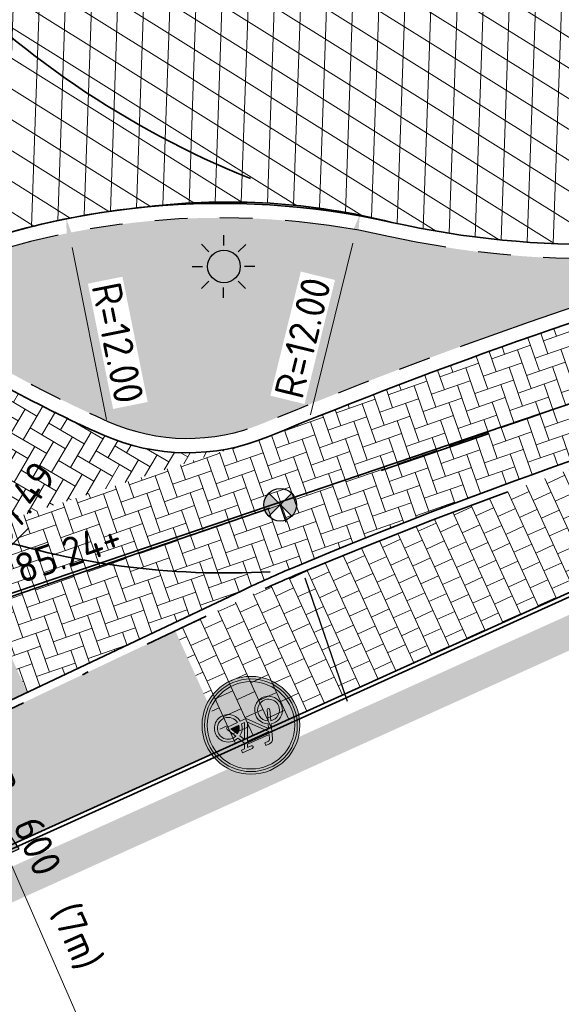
# Model space of a CAD drawing. Header units: metres. Extents: x 195696 to 514079, y 327475 to 328989.
# Tile 94 of 256: x 196051 to 196059, y 327668 to 327683. Entities that reach past the tile are written whole.
import ezdxf
from ezdxf.enums import TextEntityAlignment as Align

# ---------------------------------------------------------------- set-up
doc = ezdxf.new("R2010")
doc.units = ezdxf.units.M
for name, pattern in [('CENTER2', [1.125, 0.75, -0.125, 0.125, -0.125]), ('RI-GWA-SO', [18.450000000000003, 6, -1.8, 1.75, -1.8, 1.75, -1.8, 1.75, -1.8]), ('RI-GWA_AANSLUITLEIDING-SO', [23.000000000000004, 4, -1.8, 2.6, -1.8, 4.6, -1.8, 4.6, -1.8]), ('VH-RIJWIELPADBAND', [20, 8, -2, 2, -2, 0, -2, 2, -2]), ('VH-RWSBAND_110X220', [12, 5, -1, 1, -1, 1, -1, 1, -1])]:
    doc.linetypes.add(name, pattern=pattern)
for name, color, linetype, lineweight in [('B-WE-RI-GWA-G', 30, 'Continuous', 18), ('B-WE-RI-GWA_MATERIAAL-DIAMETER-BOB-STROOMRICHTING-S', 252, 'Continuous', 25), ('N-WE-GR-GRAS-A-250', 62, 'Continuous', 18), ('N-WE-KG-WERKGRENS-200-G', 14, 'CENTER2', 35), ('N-WE-OV-ARMATUUR-S-250', 7, 'Continuous', 25), ('N-WE-RI-GWA_HULPSTUK_INLAAT-S-250', 30, 'Continuous', 25), ('N-WE-RI-GWA_PERCEELAANSLUITLEIDING_PVC_125-G', 30, 'RI-GWA_AANSLUITLEIDING-SO', 25), ('N-WE-RI-GWA_TRANSPORTLEIDING-G', 30, 'RI-GWA-SO', 35), ('N-WE-RI-VWA_STROOMRICHTING-S', 7, 'Continuous', 25), ('N-WE-VH-GESLOTENVERHARDING-A-200', 252, 'Continuous', 18), ('N-WE-VH-KANTOPSLUITING_OPSLUITBAND_60X200-G', 5, 'Continuous', 35), ('N-WE-VH-KANTOPSLUITING_RIJWIELPADBAND_40 120_250-G', 1, 'VH-RIJWIELPADBAND', 35), ('N-WE-VH-KANTOPSLUITING_TROTTOIRBAND_RWS_110 220_250-G', 6, 'VH-RWSBAND_110X220', 25), ('N-WE-VH-KANTOPSLUITING_VOORKANTBAND-G', 2, 'Continuous', 35), ('N-WE-VH-KANTVERHARDING-G', 5, 'Continuous', 35), ('N-WE-VH-OPENVERHARDING_BETONSTRAATSTEEN_ROOD-A', 13, 'Continuous', 18), ('N-WE-VH-TEGEL-A', 252, 'Continuous', 18), ('N-WE-VW-MARKERING_DWARS_DRIEHOEK-G', 7, 'VW-HAAIETAND50_L', 35), ('N-WE-VW-MARKERING_DWARS_DRIEHOEK_3030-G', 250, 'VW-HAAIETAND30-L-N', 35), ('N-WE-VW-VERKEERSTEKEN_BORD_G-S-200', 7, 'Continuous', 25), ('V-WE-RI-GWA_PUTDEKSELNIVEAU-S-250', 7, 'Continuous', 25), ('V-WE-RI-GWA_RIOOLLEIDING_BETON_300-G', 30, 'RI-GWA-V', 35), ('X-XX-AL-M', 6, 'Continuous', 18)]:
    doc.layers.add(name, color=color, linetype=linetype, lineweight=lineweight)
doc.styles.add('NLCS-ISO', font='NLCS-ISO.ttf')
doc.styles.add('NLCS-ISO-M250-T18', font='NLCS-ISO.ttf', dxfattribs={"height": 0.45})
doc.linetypes.add('RI-GWA-V', pattern='A,3,[24,NLCS.SHX,S=1,R=0,X=0,Y=0],3,-3', length=9)
doc.linetypes.add('VW-HAAIETAND30-L-N', pattern='A,0,-0.3,[150,NLCS.SHX,S=0.6,R=0,X=-0.5,Y=-0.15],-0.3', length=0.6)
doc.linetypes.add('VW-HAAIETAND50_L', pattern='A,0,-0.5,[150,NLCS.SHX,S=1,R=0,X=-0.625,Y=-0.25],-0.5', length=1)
doc.dimstyles.new('NLCS-M250-T18-PIJL_L2_H2', dxfattribs={"dimscale": 0.25, "dimtxt": 2.5, "dimasz": 1.8, "dimexe": 2, "dimexo": 2, "dimgap": 0.7, "dimtad": 1, "dimzin": 0, "dimdsep": 46, "dimtxsty": 'NLCS-ISO-M250-T18', "dimcen": 0, "dimdle": 2, "dimclrd": 256, "dimclre": 256, "dimclrt": 7, "dimazin": 0, "dimtfac": 1, "dimtdec": 3, "dimtofl": 0, "dimtmove": 0, "dimatfit": 3, "dimfxl": 2, "dimfxlon": 1, "dimtfillclr": 256, "dimtolj": 1, "dimtzin": 0, "dimlwd": -1, "dimlwe": -1, "dimarcsym": 0})
pattern_1 = [(24.48272405, (196016.600019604, 327654.6125525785), (0.2108630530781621, 0.2608385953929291), [0.3, -0.3]), (114.48272405, (196016.600019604, 327654.6125525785), (-0.2730258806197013, -0.1243256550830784), [])]

# ---------------------------------------------------------------- blocks, each defined once
blk = doc.blocks.new('*D25')
at = {"layer": 'defpoints', "color": 0, "transparency": 16777216}
for p in [(196055.9118298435, 327679.7531174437), (196053.0526372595, 327668.0987183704)]:
    blk.add_point(p, dxfattribs=at)
at = {"layer": 'X-XX-AL-M', "transparency": 16777216}
blk.add_line((196055.1583134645, 327676.6816976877), (196055.8046101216, 327679.3160774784), dxfattribs=at)
blk.add_solid([(196055.7317701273, 327679.3339474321), (196055.8774501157, 327679.2982075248), (196055.9118298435, 327679.7531174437)], dxfattribs=at)
at = {"layer": 'X-XX-AL-M', "color": 7, "transparency": 16777216, "insert": (196055.0366914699, 327677.8647480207), "char_height": 0.45, "attachment_point": 5, "rotation": 76.21577627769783, "style": 'NLCS-ISO-M250-T18', "bg_fill": 3, "box_fill_scale": 1.1, "bg_fill_color": 256, "bg_fill_true_color": 13158600, "bg_fill_transparency": 0}
blk.add_mtext('\\A1;R=12.00', dxfattribs=at)
blk = doc.blocks.new('*D41')
at = {"layer": 'defpoints', "color": 0, "transparency": 16777216}
for p in [(196051.412850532, 327679.689141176), (196053.7797492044, 327667.9248821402)]:
    blk.add_point(p, dxfattribs=at)
at = {"layer": 'X-XX-AL-M', "transparency": 16777216}
blk.add_line((196052.032189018, 327676.6108267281), (196051.5016092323, 327679.2479814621), dxfattribs=at)
blk.add_solid([(196051.5751358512, 327679.2627745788), (196051.4280826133, 327679.2331883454), (196051.412850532, 327679.689141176)], dxfattribs=at)
at = {"layer": 'X-XX-AL-M', "color": 7, "transparency": 16777216, "insert": (196052.2034204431, 327677.7877208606), "char_height": 0.45, "attachment_point": 5, "rotation": 281.37569889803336, "style": 'NLCS-ISO-M250-T18', "bg_fill": 3, "box_fill_scale": 1.1, "bg_fill_color": 256, "bg_fill_true_color": 13158600, "bg_fill_transparency": 0}
blk.add_mtext('\\A1;R=12.00', dxfattribs=at)
blk = doc.blocks.new('*U156')
at = {"ltscale": 0.1, "style": 'NLCS-ISO'}
for tag, p in [('MAT', (-0.5000000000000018, 0.5000000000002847)), ('BOBL', (-39.21081925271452, 1.13686837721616e-13))]:
    blk.add_attdef(tag, text='', height=1.8, dxfattribs=at).set_placement(p, align=Align.BOTTOM_RIGHT)
for tag, p in [('DIA', (0.4999999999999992, 0.5000000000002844)), ('BOBR', (50.50822928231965, -2.220446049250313e-16))]:
    blk.add_attdef(tag, text='', height=1.8, dxfattribs=at).set_placement(p, align=Align.BOTTOM_LEFT)
blk.add_attdef('JVA', text='', height=1.8, dxfattribs=at).set_placement((-2.465190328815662e-32, -0.9999999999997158), align=Align.TOP_CENTER)
at = {"ltscale": 0.1, "style": 'NLCS-ISO', "flags": 1}
blk.add_attdef('PUTNR-L', text='', height=1.8, dxfattribs=at).set_placement((-0.8215082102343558, -5.885126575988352), align=Align.BOTTOM_RIGHT)
blk.add_attdef('PUTNR-L', text='', height=1.8, dxfattribs=at).set_placement((1.948397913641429, -5.769780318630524), align=Align.BOTTOM_LEFT)
blk = doc.blocks.new('*U184')
at = {"ltscale": 0.1}
blk.add_hatch(color=256, dxfattribs=at).paths.add_polyline_path([(-2.500000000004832, 0), (2.500000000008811, -0.8333333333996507), (2.500000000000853, 0.8333333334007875)])
at = {"ltscale": 0.1, "flags": 128}
blk.add_lwpolyline([(-2.500000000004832, 0), (2.500000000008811, -0.8333333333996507), (2.500000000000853, 0.8333333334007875)], close=True, dxfattribs=at)
at = {"ltscale": 0.1, "style": 'NLCS-ISO'}
for tag, p in [('MAT', (-1, 0.5000000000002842)), ('BOBL', (-7.974613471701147, -3.239999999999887))]:
    blk.add_attdef(tag, text='', height=1.8, dxfattribs=at).set_placement(p, align=Align.BOTTOM_RIGHT)
for tag, p in [('DIA', (1, 0.5000000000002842)), ('BOBR', (12.37581965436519, -3.24))]:
    blk.add_attdef(tag, text='', height=1.8, dxfattribs=at).set_placement(p, align=Align.BOTTOM_LEFT)
blk.add_attdef('JVA', text='', height=1.8, dxfattribs=at).set_placement((0, -0.9999999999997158), align=Align.TOP_CENTER)
blk = doc.blocks.new('SOV-ARMATUUR_SPOT_01-SO')
h = blk.add_hatch(color=256)
edge = h.paths.add_edge_path()
edge.add_arc((0, 0), 1.00012424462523, 0, 360)
at = {"flags": 128}
for points in [[(-0.004839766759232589, 1.947991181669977), (-0.004839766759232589, 1.307911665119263)], [(-1.362653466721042, 1.385566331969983), (-0.9100489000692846, 0.9329617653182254)], [(1.352973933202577, 1.385566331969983), (0.9003693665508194, 0.9329617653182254)], [(-1.92507831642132, 0.02775263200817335), (-1.284998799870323, 0.02775263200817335)], [(1.915398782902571, 0.02775263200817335), (1.275319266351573, 0.02775263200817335)], [(-1.362653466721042, -1.330061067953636), (-0.9100489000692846, -0.8774565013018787)], [(1.352973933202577, -1.330061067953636), (0.9003693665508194, -0.8774565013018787)], [(-0.004839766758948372, -1.892485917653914), (-0.004839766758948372, -1.252406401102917)]]:
    blk.add_lwpolyline(points, dxfattribs=at)
blk.add_circle((0, 0), 1.00012424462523)
at = {"style": 'NLCS-ISO'}
blk.add_attdef('TYPE', text='', height=1.8, dxfattribs=at).set_placement((0.1052451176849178, 3.56998901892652), align=Align.MIDDLE_CENTER)
blk = doc.blocks.new('N-SVW-VERKEERSTEKEN_BORD_G11-SO')
at = {"true_color": 0x007dc8}
h = blk.add_hatch(color=152, dxfattribs=at)
h.dxf.hatch_style = 1
h.paths.add_polyline_path([(3.35, 0, 1), (-3.35, 0, 1)])
h.paths.add_polyline_path([(0.1171692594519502, -0.6154226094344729), (-1.138563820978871, 0.7746088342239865), (-1.249145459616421, 0.4508016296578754, -0.4274709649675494), (-0.7752836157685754, -1.010778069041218, -0.4733002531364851), (-2.380733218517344, -1.323320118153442, -0.7942654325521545), (-1.454465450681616, 0.5297931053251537), (-1.07538349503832, 1.611764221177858, -0.3343475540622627), (-0.7199062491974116, 1.879967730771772), (-0.4040523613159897, 1.880296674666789), (-0.4040523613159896, 1.659197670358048), (-0.68049038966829, 1.659197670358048, 0.3458606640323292), (-0.8541774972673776, 1.553720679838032), (-0.9806130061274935, 1.216871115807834), (0.8516807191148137, 1.216871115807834), (0.9543889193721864, 1.438034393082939), (0.6384872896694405, 1.438034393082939, -1), (0.6384872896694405, 1.659197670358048), (1.451925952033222, 1.659197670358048), (1.451925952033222, 1.438034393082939), (1.191299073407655, 1.438034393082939), (1.017569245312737, 1.051046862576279), (1.309754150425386, 0.4824239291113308, -0.3180092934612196), (2.498367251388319, 0.1682784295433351, -0.476174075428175), (2.185969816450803, -1.43707551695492, -0.5293484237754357), (0.6226761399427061, -0.6154226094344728)], flags=16)
h.paths.add_polyline_path([(0.1487915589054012, -0.323173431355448), (-1.043793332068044, 1.003677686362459), (0.7490367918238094, 1.003677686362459)], flags=0)
h.paths.add_polyline_path([(0.3541436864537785, -0.3942593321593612), (0.8991141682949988, 0.7983255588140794), (1.112307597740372, 0.3876213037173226, 0.2341669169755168), (0.6226761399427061, -0.3942593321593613)], flags=0)
h.paths.add_polyline_path([(-1.174550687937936, -1.151357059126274, -0.6326380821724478), (-2.544374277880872, -0.5048088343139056, -0.4799026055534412), (-1.533456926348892, 0.3086298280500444), (-1.809894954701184, -0.473250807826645, 1.053204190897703), (-1.596637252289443, -0.5364311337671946), (-1.328104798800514, 0.2375439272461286, -0.5422541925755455)], flags=0)
h.paths.add_polyline_path([(0.8516807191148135, -0.6154226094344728), (1.696741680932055, -0.6154226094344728, 0.566150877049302), (1.791544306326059, -0.4574396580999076), (1.412462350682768, 0.2849773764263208, -0.5642606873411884), (2.50826544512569, -0.6325150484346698, -0.3964878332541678), (1.602684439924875, -1.338434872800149, -0.3501344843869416)], flags=0)
h.paths.add_polyline_path([(0.8516807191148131, -0.3942593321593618, -0.2160576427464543), (1.215015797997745, 0.1822691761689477), (1.515106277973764, -0.3942593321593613)], flags=0)
h = blk.add_hatch(color=152, dxfattribs=at)
h.dxf.hatch_style = 1
h.paths.add_polyline_path([(3.356918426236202, 1.154815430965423), (3.546040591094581, 1.219875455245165, 0.5778775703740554), (-2.833352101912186, 2.456545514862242), (-2.682239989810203, 2.325529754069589, -0.5778775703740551)])
at = {"true_color": 0xffffff}
h = blk.add_hatch(color=7, dxfattribs=at)
h.dxf.hatch_style = 1
h.paths.add_polyline_path([(-2.682239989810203, 2.325529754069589), (-2.531127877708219, 2.194513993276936, -0.5778775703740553), (3.167796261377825, 1.089755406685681), (3.356918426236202, 1.154815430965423, 0.5778775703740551)])
at = {"true_color": 0x007dc8}
h = blk.add_hatch(color=152, dxfattribs=at)
h.dxf.hatch_style = 1
h.paths.add_polyline_path([(-2.682239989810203, 2.325529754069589), (-2.833352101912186, 2.456545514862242, 0.1804943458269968), (-3.75, 0, 0.4142135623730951), (0, -3.75), (0, -3.55, -0.4142135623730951), (-3.55, 0, -0.1804943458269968)])
at = {"true_color": 0xffffff}
h = blk.add_hatch(color=7, dxfattribs=at)
h.dxf.hatch_style = 1
h.paths.add_polyline_path([(-3.35, 0, -0.1804943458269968), (-2.531127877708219, 2.194513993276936), (-2.682239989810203, 2.325529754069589, 0.1804943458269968), (-3.55, 0, 0.4142135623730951), (0, -3.55), (0, -3.35, -0.4142135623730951)])
h = blk.add_hatch(color=7, dxfattribs=at)
h.dxf.hatch_style = 1
h.paths.add_polyline_path([(1.017569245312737, 1.051046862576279), (1.191299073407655, 1.438034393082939), (1.451925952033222, 1.438034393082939), (1.451925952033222, 1.659197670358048), (0.6384872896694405, 1.659197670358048, 1), (0.6384872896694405, 1.438034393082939), (0.9543889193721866, 1.438034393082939), (0.8516807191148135, 1.216871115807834), (-0.9806130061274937, 1.216871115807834), (-0.8541774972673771, 1.553720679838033, -0.3458606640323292), (-0.680490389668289, 1.659197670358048), (-0.4040523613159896, 1.659197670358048), (-0.4040523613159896, 1.880296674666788), (-0.7199062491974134, 1.879967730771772, 0.3343475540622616), (-1.075383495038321, 1.611764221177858), (-1.454465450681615, 0.5297931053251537, 0.7942654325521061), (-2.380733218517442, -1.323320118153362, 0.4733002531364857), (-0.7752836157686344, -1.010778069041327, 0.427470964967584), (-1.249145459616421, 0.4508016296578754), (-1.138563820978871, 0.7746088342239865), (0.1171692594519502, -0.6154226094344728), (0.6226761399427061, -0.6154226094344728, 0.5293484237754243), (2.18596981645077, -1.437075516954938, 0.4761740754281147), (2.498367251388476, 0.1682784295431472, 0.3180092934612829), (1.309754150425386, 0.4824239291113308)])
h.paths.add_polyline_path([(-1.043793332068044, 1.003677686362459), (0.7490367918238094, 1.003677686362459), (0.1487915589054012, -0.323173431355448)], flags=16)
h.paths.add_polyline_path([(-1.328104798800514, 0.2375439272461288, -0.5422541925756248), (-1.174550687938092, -1.151357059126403, -0.6326380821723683), (-2.544374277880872, -0.5048088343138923, -0.479902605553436), (-1.533456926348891, 0.3086298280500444), (-1.809894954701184, -0.473250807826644, 1.053204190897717), (-1.596637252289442, -0.5364311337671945)], flags=16)
h.paths.add_polyline_path([(0.8991141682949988, 0.7983255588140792), (1.112307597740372, 0.3876213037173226, 0.2341669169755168), (0.6226761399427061, -0.3942593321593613), (0.3541436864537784, -0.3942593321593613)], flags=16)
h.paths.add_polyline_path([(1.215015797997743, 0.1822691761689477), (1.515106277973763, -0.3942593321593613), (0.8516807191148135, -0.3942593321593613, -0.2160576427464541)], flags=16)
h.paths.add_polyline_path([(0.8516807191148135, -0.6154226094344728), (1.696741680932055, -0.6154226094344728, 0.566150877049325), (1.791544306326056, -0.4574396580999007), (1.412462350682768, 0.2849773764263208, -0.5642606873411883), (2.50826544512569, -0.6325150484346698, -0.3964878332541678), (1.602684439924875, -1.338434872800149, -0.3501344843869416)], flags=16)
at = {"true_color": 0x007dc8}
h = blk.add_hatch(color=152, dxfattribs=at)
h.dxf.hatch_style = 1
h.paths.add_polyline_path([(0.7490367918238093, 1.003677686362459), (-1.043793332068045, 1.003677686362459), (0.1487915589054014, -0.323173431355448)])
h = blk.add_hatch(color=152, dxfattribs=at)
h.dxf.hatch_style = 1
h.paths.add_polyline_path([(3.75, 0, 0.08302223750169), (3.546040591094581, 1.219875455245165), (3.356918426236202, 1.154815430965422, -0.08302223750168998), (3.55, 0, -0.4142135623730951), (0, -3.55), (0, -3.75, 0.4142135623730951)])
at = {"true_color": 0xffffff}
h = blk.add_hatch(color=7, dxfattribs=at)
h.dxf.hatch_style = 1
h.paths.add_polyline_path([(3.356918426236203, 1.154815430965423), (3.167796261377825, 1.08975540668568, -0.08302223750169), (3.35, 0, -0.4142135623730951), (0, -3.35), (0, -3.55, 0.4142135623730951), (3.55, 0, 0.08302223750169)])
at = {"true_color": 0x007dc8}
h = blk.add_hatch(color=152, dxfattribs=at)
h.dxf.hatch_style = 1
h.paths.add_polyline_path([(1.112307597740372, 0.3876213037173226), (0.8991141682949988, 0.798325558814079), (0.3541436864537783, -0.3942593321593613), (0.6226761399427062, -0.3942593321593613, -0.2341669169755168)])
h = blk.add_hatch(color=152, dxfattribs=at)
h.dxf.hatch_style = 1
h.paths.add_polyline_path([(-1.328104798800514, 0.2375439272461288), (-1.596637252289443, -0.5364311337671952, -1.053204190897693), (-1.809894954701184, -0.4732508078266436), (-1.533456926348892, 0.3086298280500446, 0.4799026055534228), (-2.544374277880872, -0.5048088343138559, 0.6326380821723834), (-1.174550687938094, -1.151357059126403, 0.5422541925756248)])
h = blk.add_hatch(color=152, dxfattribs=at)
h.dxf.hatch_style = 1
h.paths.add_polyline_path([(2.50826544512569, -0.6325150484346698, 0.5642606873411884), (1.412462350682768, 0.284977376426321), (1.791544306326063, -0.4574396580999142, -0.5661508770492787), (1.696741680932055, -0.6154226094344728), (0.8516807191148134, -0.6154226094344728, 0.3501344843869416), (1.602684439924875, -1.338434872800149, 0.3964878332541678)])
h = blk.add_hatch(color=152, dxfattribs=at)
h.dxf.hatch_style = 1
h.paths.add_polyline_path([(1.215015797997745, 0.1822691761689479, 0.2160576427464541), (0.8516807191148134, -0.3942593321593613), (1.515106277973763, -0.3942593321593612)])
at = {"color": 7, "lineweight": 0, "true_color": 0xffffff}
for points in [[(1.017569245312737, 1.051046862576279), (1.191299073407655, 1.438034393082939), (1.451925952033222, 1.438034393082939), (1.451925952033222, 1.659197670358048), (0.6384872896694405, 1.659197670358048, 0.9999999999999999), (0.6384872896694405, 1.438034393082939), (0.9543889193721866, 1.438034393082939), (0.8516807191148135, 1.216871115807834), (-0.9806130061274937, 1.216871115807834), (-0.8541774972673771, 1.553720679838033, -0.3458606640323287), (-0.680490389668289, 1.659197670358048), (-0.4040523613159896, 1.659197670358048), (-0.4040523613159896, 1.880296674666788), (-0.7199062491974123, 1.879967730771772, 0.3343475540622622), (-1.07538349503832, 1.611764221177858), (-1.454465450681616, 0.5297931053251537, 0.7942654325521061), (-2.380733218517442, -1.323320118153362, 0.4733002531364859), (-0.7752836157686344, -1.010778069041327, 0.4274709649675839), (-1.249145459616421, 0.4508016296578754), (-1.138563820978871, 0.7746088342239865), (0.1171692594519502, -0.6154226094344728), (0.6226761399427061, -0.6154226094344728, 0.5293484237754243), (2.18596981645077, -1.437075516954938, 0.4761740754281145), (2.498367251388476, 0.1682784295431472, 0.3180092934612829), (1.309754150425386, 0.4824239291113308)], [(0.8991141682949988, 0.7983255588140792), (0.3541436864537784, -0.3942593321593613), (0.6226761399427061, -0.3942593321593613, -0.2341669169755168), (1.112307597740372, 0.3876213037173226)], [(-1.328104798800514, 0.2375439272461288, -0.5422541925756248), (-1.174550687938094, -1.151357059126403, -0.6326380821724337), (-2.544374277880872, -0.5048088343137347, -0.479902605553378), (-1.533456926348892, 0.3086298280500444), (-1.809894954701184, -0.473250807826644, 1.053204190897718), (-1.596637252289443, -0.5364311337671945)], [(1.412462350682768, 0.2849773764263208, -0.5642606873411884), (2.50826544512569, -0.6325150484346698, -0.3964878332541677), (1.602684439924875, -1.338434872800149, -0.3501344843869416), (0.8516807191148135, -0.6154226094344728), (1.696741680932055, -0.6154226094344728, 0.5661508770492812), (1.791544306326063, -0.457439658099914)], [(1.515106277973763, -0.3942593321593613), (1.215015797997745, 0.1822691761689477, 0.2160576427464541), (0.8516807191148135, -0.3942593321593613)]]:
    blk.add_lwpolyline(points, format="xyb", close=True, dxfattribs=at)
blk.add_lwpolyline([(0.7490367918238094, 1.003677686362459), (-1.043793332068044, 1.003677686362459), (0.1487915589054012, -0.323173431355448)], close=True, dxfattribs=at)
at = {"color": 152, "lineweight": 0, "true_color": 0x007dc8}
blk.add_circle((0, 0), 3.75, dxfattribs=at)
at = {"color": 7, "lineweight": 0, "true_color": 0xffffff}
for radius in [3.55, 3.35]:
    blk.add_circle((0, 0), radius, dxfattribs=at)
blk = doc.blocks.new('SRI-PUTDEKSELHOOGTE-SO')
h = blk.add_hatch(color=256)
h.dxf.hatch_style = 1
h.paths.add_polyline_path([(3.018955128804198, 2.485302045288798), (0, 2.220446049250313e-16), (3.661812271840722, 1.371840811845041)])
for p, q in [((0, 0), (6.037910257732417, 4.970604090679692)), ((0, 0), (7.323624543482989, 2.743681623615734)), ((3.018955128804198, 2.485302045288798), (3.661812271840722, 1.371840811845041))]:
    blk.add_line(p, q)
at = {"style": 'NLCS-ISO'}
blk.add_attdef('PUTHGT', text='', height=1.8, rotation=30.00000000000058, dxfattribs=at).set_placement((5.01661480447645, 2.929534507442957), align=Align.MIDDLE_LEFT)
blk = doc.blocks.new('SRI-HULP_INLAAT_125MM-SO')
h = blk.add_hatch(color=256)
h.dxf.hatch_style = 1
h.paths.add_polyline_path([(-0.7071067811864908, 0.7071067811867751, 0.1989123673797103), (-1.000000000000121, 0, 0.1989123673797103), (-0.7071067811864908, -0.7071067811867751), (0, -1.387778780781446e-17)])
h = blk.add_hatch(color=256)
h.dxf.hatch_style = 1
h.paths.add_polyline_path([(1.000000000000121, 0, 0.1989123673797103), (0.7071067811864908, 0.7071067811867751), (0, -1.387778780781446e-17), (0.7071067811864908, -0.7071067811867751, 0.1989123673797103)])
for p, q in [((-0.7071067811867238, 0.707106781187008), (0.7071067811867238, -0.707106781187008)), ((-0.7071067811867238, -0.707106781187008), (0.7071067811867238, 0.707106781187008))]:
    blk.add_line(p, q)
blk.add_circle((0, 0), 1.000000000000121)

msp = doc.modelspace()

# ---------------------------------------------------------------- hatches: boundary and pattern name
at = {"layer": 'N-WE-GR-GRAS-A-250', "lineweight": 0}
h = msp.add_hatch(dxfattribs=at)
h.set_pattern_fill('AGR-GRAS_02-SO', color=256, scale=0.05, pattern_type=2)
h.set_pattern_definition([(0, (0, 0), (0.5, 0.5), [0.125, -0.375]), (0, (0.275, 0.3), (0.5, 0.5), [0.125, -0.375]), (90, (0.05, 0.175), (-0.5, 0.5), [0.125, -0.375]), (90, (0.25, 0.35), (-0.5, 0.5), [0.125, -0.375]), (45, (0.1, 0.35), (0, 0.5000000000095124), [0.125, -0.582106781]), (135, (0.275, 0), (-0.5000000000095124, 0), [0.125, -0.582106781]), (26.56505119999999, (0.125, 0.15), (0.5000000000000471, 2.000322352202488e-10), [0.125, -0.9930339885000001]), (26.56505119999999, (0.35, 0.4), (0.5000000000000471, 2.000322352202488e-10), [0.125, -0.9930339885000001]), (63.43494882, (0.35, 0), (2.54993137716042e-11, 0.500000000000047), [0.125, -0.9930339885]), (63.43494882, (0.125, 0.225), (2.54993137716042e-11, 0.500000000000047), [0.125, -0.9930339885]), (63.43494882, (0.3, 0.1), (2.54993137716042e-11, 0.500000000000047), [0.125, -0.9930339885]), (116.5650512, (0, 0.275), (-2.000324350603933e-10, 0.500000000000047), [0.125, -0.9930339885]), (153.43494882, (0.1, 0.07500000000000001), (-0.500000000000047, 2.549949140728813e-11), [0.125, -0.9930339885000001])])
edge = h.paths.add_edge_path()
edge.add_line((196062.6880533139, 327679.4332384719), (196063.1794653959, 327679.573899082))
edge.add_arc((196059.4563821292, 327693.276346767), 14.19924017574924, 257.3786721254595, 285.2008201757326, ccw=False)
edge.add_arc((196053.7797492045, 327667.9248821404), 11.77999999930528, 77.37867212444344, 113.3309298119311)
edge.add_arc((196049.2252753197, 327678.4845586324), 0.280000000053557, 113.3310315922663, 235.3929819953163)
edge.add_arc((196059.4482632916, 327693.299770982), 18.28000000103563, 235.3930360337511, 246.1670911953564)
edge.add_arc((196053.2740621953, 327679.3227312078), 3.000000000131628, 246.1670911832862, 292.4729498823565)
edge.add_arc((196083.9379337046, 327605.1946300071), 77.22000002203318, 105.9731123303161, 112.47294990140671, ccw=False)
at = {"layer": 'N-WE-VH-GESLOTENVERHARDING-A-200', "lineweight": 0}
h = msp.add_hatch(dxfattribs=at)
h.set_pattern_fill('AVH-GESLOTEN-SOD', color=256, scale=0.2, angle=28, pattern_type=2)
h.set_pattern_definition([(87.99999999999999, (0, 0), (-0.3997563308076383, 0.01395979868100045), []), (148, (0, 0), (-0.2119677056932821, -0.3392192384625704), [])])
edge = h.paths.add_edge_path(flags=16)
edge.add_arc((196059.4482632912, 327693.2997709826), 8.5, 0, 180)
edge.add_arc((196059.4482632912, 327693.2997709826), 8.5, 180, 360)
edge = h.paths.add_edge_path()
edge.add_line((196079.1992690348, 327691.5928972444), (196073.931764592, 327691.6480476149))
edge.add_arc((196073.9369992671, 327692.1480202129), 0.5000000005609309, 179.4001394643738, 269.40013946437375, ccw=False)
edge.add_line((196073.4370266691, 327692.153254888), (196073.4579653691, 327694.1531452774))
edge.add_arc((196073.9579379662, 327694.1479106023), 0.4999999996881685, 89.40013945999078, 179.4001394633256, ccw=False)
edge.add_line((196073.9631726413, 327694.6478831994), (196079.2306979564, 327694.5927326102))
edge.add_line((196079.2306979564, 327694.5927326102), (196079.2778415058, 327699.0925016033))
edge.add_line((196079.2778415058, 327699.0925016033), (196078.2738582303, 327699.1028457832))
edge.add_arc((196078.3974893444, 327711.1022089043), 11.99999999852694, 223.1984264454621, 269.40969446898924, ccw=False)
edge.add_arc((196059.4482632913, 327693.2997709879), 14.00000000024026, 43.22500732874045, 76.16012092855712)
edge.add_arc((196066.3853338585, 327721.4578435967), 15.00000001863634, 226.0246217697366, 256.1601209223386, ccw=False)
edge.add_arc((196056.3172706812, 327711.0230889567), 0.500000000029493, 101.17762234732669, 226.024621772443, ccw=False)
edge.add_arc((196059.413685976, 327693.3765022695), 18.41607723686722, 99.985539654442, 118.9786141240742)
edge.add_arc((196050.726917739, 327709.0458367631), 0.5000000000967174, 28.64127531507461, 118.1005958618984, ccw=False)
edge.add_arc((196010.1367397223, 327686.8760375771), 46.75000051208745, 25.543345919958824, 28.642746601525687, ccw=False)
edge.add_arc((196051.8662320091, 327706.8187522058), 0.5000016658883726, -60.714327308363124, 25.543139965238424, ccw=False)
edge.add_arc((196059.4482632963, 327693.2997709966), 14.99999999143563, 119.2855972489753, 123.2653045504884)
edge.add_arc((196050.9462560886, 327706.2599358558), 0.5000000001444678, 207.8050321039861, 303.265304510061, ccw=False)
edge.add_arc((196002.944036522, 327680.9458484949), 53.7680025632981, 27.80503209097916, 30.45068562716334)
edge.add_arc((196049.7266189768, 327708.4486861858), 0.4999999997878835, 123.4619424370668, 210.4506856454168, ccw=False)
edge.add_arc((196059.0259649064, 327693.8684988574), 17.79327829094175, 122.5562032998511, 137.0477615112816)
edge.add_arc((196048.3295502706, 327704.0989414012), 3.000070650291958, 140.8601176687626, 165.9601044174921)
edge.add_line((196045.4191006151, 327704.8267509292), (196045.4190987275, 327704.8266899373))
edge.add_arc((196045.9041717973, 327704.7054294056), 0.4999999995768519, 15.502448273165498, 165.9646165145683, ccw=False)
edge.add_arc((196034.8211534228, 327701.6367644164), 11.99999999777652, -18.702462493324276, 15.477428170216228, ccw=False)
edge.add_arc((196059.4482623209, 327693.2997681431), 13.99999999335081, 161.2975371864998, 169.8040816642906)
edge.add_arc((196030.9052933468, 327698.4280130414), 14.99999999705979, 320.4759057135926, 349.8241818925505, ccw=False)
edge.add_line((196042.4756487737, 327688.8819732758), (196041.6839180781, 327688.1358730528))
edge.add_arc((196059.4277144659, 327693.289421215), 18.47704978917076, 196.1955296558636, 210.8000922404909)
edge.add_line((196043.5566849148, 327683.8283541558), (196045.922746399, 327685.613890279))
edge.add_arc((196046.2239315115, 327685.2147818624), 0.5000000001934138, 31.440448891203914, 127.03984177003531, ccw=False)
edge.add_arc((196059.4482644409, 327693.2997691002), 15.00000000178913, 211.4404488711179, 219.6601358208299)
edge.add_arc((196047.5160513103, 327683.4067270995), 0.5000000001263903, -54.691160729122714, 39.72575912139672, ccw=False)
edge.add_arc((195962.9859614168, 327802.7538090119), 146.7499984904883, 304.1486694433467, 305.3088392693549, ccw=False)
edge.add_arc((196059.4482639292, 327693.2997705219), 18.50000000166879, 220.4149089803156, 234.0454773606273)
edge.add_arc((196047.99561593, 327673.810885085), 4.551909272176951, 80.31498419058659, 82.54620427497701, ccw=False)
edge.add_arc((196049.2252538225, 327678.4845493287), 0.5000000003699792, 113.40204066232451, 201.9169420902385, ccw=False)
edge.add_arc((196053.7797513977, 327667.9248825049), 12.00000013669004, 95.37930710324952, 113.33401253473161, ccw=False)
edge.add_arc((196053.892234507, 327669.7023934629), 10.24465234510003, 75.82016845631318, 96.9377912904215, ccw=False)
edge.add_arc((196059.4563821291, 327693.2763467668), 13.97924017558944, 257.3786721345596, 313.0229682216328)
edge.add_arc((196079.2286709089, 327672.0901966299), 15.00000000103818, 90.29250839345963, 133.0229682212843, ccw=False)
edge.add_line((196079.1520927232, 327687.0900011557), (196079.1992690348, 327691.5928972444))
at = {"layer": 'N-WE-VH-OPENVERHARDING_BETONSTRAATSTEEN_ROOD-A', "lineweight": 0}
h = msp.add_hatch(dxfattribs=at)
h.set_pattern_fill('AVH-BSS_KEIFORMAAT_KEPER', color=256, scale=2, angle=19.18270101, pattern_type=2)
h.set_pattern_definition([(19.18270101, (196050.8271948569, 327672.4029548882), (0.1293377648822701, 0.267341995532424), [0.63, -0.21]), (289.18270101, (196050.6891906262, 327672.7996346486), (0.1293377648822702, 0.267341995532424), [0.63, -0.21])])
h.paths.add_polyline_path([(196063.2989665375, 327677.2989505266), (196064.6939230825, 327677.6982395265, -0.07424886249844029), (196069.0867238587, 327678.2750342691), (196069.1165287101, 327680.2748189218, 0.07416708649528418), (196064.1435506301, 327679.621021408), (196062.7485942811, 327679.2217324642, 0.02836849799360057), (196054.5048982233, 327676.347257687, -0.04135992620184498), (196053.9983691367, 327676.185251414), (196049.7336180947, 327674.8212301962), (196050.814843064, 327672.4314469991), (196054.1018796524, 327673.9882913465, -0.01128810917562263), (196054.926428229, 327674.3562707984, -0.02960797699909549)])
h = msp.add_hatch(dxfattribs=at)
h.set_pattern_fill('AVH-BSS_KEIFORMAAT_KEPER', color=256, scale=2, angle=-30.4456436, pattern_type=2)
h.set_pattern_definition([(329.5543564, (196046.0985056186, 327677.0891605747), (0.2874545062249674, 0.07463180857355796), [0.6299999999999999, -0.21]), (239.5543564, (196046.3113283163, 327677.4512468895), (0.2874545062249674, 0.07463180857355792), [0.63, -0.21])])
edge = h.paths.add_edge_path()
edge.add_arc((196049.225269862, 327678.4845550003), 0.5000000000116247, 124.4854558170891, 235.1063610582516)
edge.add_arc((196059.4482598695, 327693.2997733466), 18.50000000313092, 235.3852942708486, 241.2652573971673)
edge.add_arc((196085.901382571, 327746.8615888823), 78.22513729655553, 243.1366836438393, 244.2956212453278)
edge.add_arc((196053.2740621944, 327679.322731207), 3.219999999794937, 246.167091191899, 292.4729498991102)
edge.add_line((196054.504898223, 327676.3472576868), (196049.7336180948, 327674.8212301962))
edge.add_arc((196049.4837364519, 327674.8135383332), 0.2500000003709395, 1.763123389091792, 69.1931212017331)
edge.add_arc((196053.8576449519, 327686.3122778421), 12.05252357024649, 230.0625413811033, 249.1737136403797, ccw=False)
edge.add_arc((196045.9618511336, 327676.8778591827), 0.2499999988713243, 50.60562183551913, 122.1563397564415)
edge.add_line((196045.8287933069, 327677.0895089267), (196048.9421713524, 327678.8966899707))
h = msp.add_hatch(dxfattribs=at)
h.set_pattern_fill('AVH-BSS_KEIFORMAAT_KEPER', color=256, scale=2, angle=24.67704716, pattern_type=2)
h.set_pattern_definition([(24.67704716, (195933.7465657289, 327618.6086969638), (0.1031462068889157, 0.2784975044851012), [0.63, -0.21]), (294.67704716, (195933.5712144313, 327618.9903406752), (0.1031462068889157, 0.2784975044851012), [0.63, -0.21])])
edge = h.paths.add_edge_path()
edge.add_arc((196036.7229021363, 327687.886919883), 20.00000010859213, 294.3331254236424, 295.3437132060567)
edge.add_line((196045.2838521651, 327669.8117950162), (196050.8148406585, 327672.4314458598))
edge.add_line((196050.8148406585, 327672.4314458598), (196049.8300551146, 327674.6079746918))
edge.add_line((196049.8300551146, 327674.6079746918), (196041.304569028, 327670.7526347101))
edge.add_line((196041.304569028, 327670.7526347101), (196015.6080153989, 327659.0185886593))
edge.add_line((196015.6080153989, 327659.0185886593), (196009.2880393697, 327656.1186795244))
edge.add_line((196009.2880393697, 327656.1186795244), (195990.8105155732, 327647.633974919))
edge.add_line((195990.8105155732, 327647.633974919), (195989.0206813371, 327646.8118361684))
edge.add_line((195989.0206813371, 327646.8118361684), (195984.6570284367, 327644.9067882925))
edge.add_line((195984.6570284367, 327644.9067882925), (195985.6943316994, 327642.6311557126))
edge.add_line((195985.6943316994, 327642.6311557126), (195990.1806999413, 327644.593796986))
edge.add_line((195990.1806999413, 327644.593796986), (196015.800666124, 327656.3582438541))
edge.add_line((196015.800666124, 327656.3582438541), (196042.3388831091, 327668.4766259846))
edge.add_line((196042.3388831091, 327668.4766259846), (196044.9637264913, 327669.6636156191))
at = {"layer": 'N-WE-VH-TEGEL-A', "lineweight": 0}
h = msp.add_hatch(dxfattribs=at)
h.set_pattern_fill('AVH-TEGEL_300X300_HALFST', color=256, angle=24.48272405, pattern_type=2)
h.set_pattern_definition(pattern_1)
edge = h.paths.add_edge_path()
edge.add_arc((196083.9379319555, 327605.1946293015), 74.88000003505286, 108.5495155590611, 112.2505477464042)
edge.add_line((196055.5840609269, 327674.4988312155), (196054.695689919, 327674.1268725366))
edge.add_arc((196062.6628296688, 327655.9131665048), 19.88000008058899, 113.6257956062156, 115.3437132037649)
edge.add_line((196054.1532453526, 327673.879840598), (196053.0866873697, 327673.3746850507))
edge.add_line((196053.0866873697, 327673.3746850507), (196053.8920582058, 327671.5939358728))
edge.add_line((196053.8920582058, 327671.5939358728), (196062.5143327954, 327675.4930449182))
edge.add_line((196062.5143327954, 327675.4930449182), (196062.11351013, 327676.8235971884))
edge.add_arc((195962.3943842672, 327984.9556375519), 323.866111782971, 287.56196628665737, 287.9328596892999, ccw=False)
h = msp.add_hatch(dxfattribs=at)
h.set_pattern_fill('AVH-TEGEL_300X300_HALFST', color=256, angle=24.48272405, pattern_type=2)
h.set_pattern_definition(pattern_1)
edge = h.paths.add_edge_path()
edge.add_line((196053.0843019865, 327673.3735552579), (196045.3352178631, 327669.7033442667))
edge.add_arc((196036.722901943, 327687.8869202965), 20.12000056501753, 294.3331254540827, 295.343713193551, ccw=False)
edge.add_line((196045.0131714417, 327669.5542757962), (196042.3884951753, 327668.3673617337))
edge.add_line((196042.3884951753, 327668.3673617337), (196015.8506077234, 327656.249129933))
edge.add_line((196015.8506077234, 327656.249129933), (196015.7888004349, 327656.2207486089))
edge.add_line((196015.7888004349, 327656.2207486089), (196016.5381191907, 327654.5841284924))
edge.add_line((196016.5381191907, 327654.5841284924), (196016.600019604, 327654.6125525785))
edge.add_line((196016.600019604, 327654.6125525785), (196043.1331772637, 327666.728624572))
edge.add_line((196043.1331772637, 327666.728624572), (196053.8920582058, 327671.5939358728))
edge.add_line((196053.8920582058, 327671.5939358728), (196053.0843019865, 327673.3735552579))

# ---------------------------------------------------------------- linework, layer by layer
at = {"layer": 'B-WE-RI-GWA-G'}
msp.add_line((196051.92, 327666.71), (196048.98, 327673.41), dxfattribs=at)
at = {"layer": 'N-WE-KG-WERKGRENS-200-G', "ltscale": 20, "const_width": 0.5, "flags": 128}
msp.add_lwpolyline([(195828.5449324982, 327534.879240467, 0.003022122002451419), (195829.93590122, 327535.771814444, 0.01445730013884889), (195849.9203571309, 327549.7795194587), (195856.8154032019, 327554.916298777, 0.003168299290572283), (195864.1639217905, 327560.5850023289, 0.004116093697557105), (195873.665133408, 327568.1354444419), (195875.2468758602, 327569.7402853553, -0.04590442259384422), (195893.6684553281, 327584.1758765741, -0.003920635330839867), (195895.415665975, 327585.2829132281), (195899.6903654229, 327587.1140162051), (195908.6549476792, 327591.1456296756), (195913.7783480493, 327593.5262803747), (195911.7519175, 327599.815644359, 0.01672595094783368), (195914.3030782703, 327602.3834741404, -0.05873833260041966), (195918.1914157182, 327605.6903519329, -0.0149636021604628), (195933.7835255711, 327615.4114837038, -0.02290013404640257), (195960.6453597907, 327629.6436936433), (195962.2695904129, 327626.1022357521), (195964.6556142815, 327627.196545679), (195963.0164419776, 327630.7705827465), (195985.3556549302, 327641.6865604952), (195986.2883373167, 327639.6407298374), (195991.3787427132, 327641.9896044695), (195991.2167854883, 327642.3405929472), (196016.8331699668, 327654.1033951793), (196043.3648561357, 327666.2187952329), (196062.7450758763, 327674.9827924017, -0.2249660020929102), (196073.449816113, 327674.7914675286, -0.1421209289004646), (196089.6624870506, 327659.9048043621), (196098.6602686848, 327645.085066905), (196102.7039221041, 327638.3856411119), (196105.2942913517, 327634.0936276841), (196104.5483598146, 327630.4830016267), (196106.5069983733, 327630.0783598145), (196106.8157439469, 327631.572819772), (196109.5556329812, 327627.0332549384), (196106.9175713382, 327623.6433724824), (196107.2726273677, 327621.2378997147), (196108.1724373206, 327618.762568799), (196115.3588616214, 327620.4646843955), (196117.1091711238, 327616.5289866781), (196119.7797565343, 327617.7166670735), (196121.91969184, 327613.0267845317, -0.00392140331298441), (196122.0892688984, 327612.647286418), (196123.750845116, 327608.8491332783), (196134.2791748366, 327613.0028017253), (196129.7162030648, 327622.9043765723), (196131.4787331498, 327623.7577356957), (196131.9220392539, 327622.8057424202), (196136.5309742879, 327625.0444784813), (196135.9782779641, 327626.2430509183, 0.0008442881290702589), (196135.4677727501, 327627.3242460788, 0.00200703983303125), (196134.3940288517, 327629.5648853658, 0.01591494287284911), (196124.8497653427, 327647.7894020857), (196123.6001729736, 327650.0628411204), (196120.6893621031, 327655.3570407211, -0.0299467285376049), (196119.8876454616, 327657.1722740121, -0.03392687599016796), (196119.2473421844, 327659.3243675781, -0.079656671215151), (196118.7071710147, 327669.5938870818, -0.05596398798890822), (196120.895766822, 327679.4810814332, -0.02465094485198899), (196122.3280872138, 327683.3089118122, -0.06398449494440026), (196127.6991712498, 327692.3564989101, -0.0612915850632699), (196136.293138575, 327701.4290951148, -0.002153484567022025), (196137.0448438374, 327702.0496886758), (196134.1238128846, 327705.3584450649), (196130.8403230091, 327710.2730661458), (196128.7795578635, 327714.2167266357), (196130.2824716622, 327714.9511575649), (196136.9835533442, 327718.6725045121), (196150.0915809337, 327725.9518544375), (196156.6698113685, 327729.6049777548, 0.02051814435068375), (196159.759876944, 327731.9555349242, 0.01138610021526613), (196162.7602591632, 327734.61370686), (196165.2195120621, 327736.8760195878), (196167.7078296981, 327739.1642312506), (196170.8379913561, 327742.0864486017), (196172.2114536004, 327743.3378795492), (196172.7900103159, 327745.3866384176), (196177.2139084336, 327749.0588039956), (196171.1339694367, 327757.446802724), (196170.3308734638, 327756.8646883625), (196166.3917223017, 327754.1642742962, -0.0100198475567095), (196156.8914572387, 327748.0422097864, -0.01471472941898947), (196147.7306214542, 327742.3407961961, -0.01528916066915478), (196132.0511333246, 327733.9555756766), (196122.9626991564, 327729.5143181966), (196100.9848614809, 327719.042824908), (196087.5797895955, 327712.7232624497), (196081.7786652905, 327709.9886752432, -0.2480229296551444), (196065.9737873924, 327710.7727387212, -0.0712461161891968), (196063.1016454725, 327712.8429666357), (196060.8679620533, 327714.9103437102), (196050.3103998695, 327724.2971762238), (196044.9293871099, 327729.4094879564), (196037.4614946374, 327736.5039462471), (196032.9629942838, 327731.7832916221), (196022.0346868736, 327741.8797633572), (196018.5616055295, 327737.8270700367), (196029.6593570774, 327728.3165073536), (196024.2891402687, 327722.6810873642), (196034.8576936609, 327713.3451998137), (196036.6471843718, 327711.7636285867), (196037.5375465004, 327710.9511731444), (196040.1934819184, 327706.0842392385), (196041.8161890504, 327702.9959890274), (196042.3214468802, 327700.6229266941), (196041.2663362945, 327695.3568707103), (196023.709869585, 327687.1903512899), (196023.4951042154, 327687.5758275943), (195979.9437075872, 327667.9113284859), (195976.7737302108, 327674.8803333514), (195975.8441556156, 327679.2544665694), (195926.1986886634, 327656.7524510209), (195882.7902105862, 327637.089170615), (195881.879234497, 327639.009765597), (195874.9585656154, 327635.9455117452), (195875.384539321, 327634.9207798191, -0.04918109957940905), (195875.5385754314, 327634.4258961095, -0.2318256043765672), (195874.9557544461, 327632.1454860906, -0.07746400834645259), (195874.3361499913, 327631.6101987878), (195873.9705564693, 327631.4274020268), (195873.5946628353, 327631.2433504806), (195871.5802376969, 327630.3158382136), (195870.8957485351, 327630.0005341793), (195869.0103416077, 327629.1436501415), (195872.6494445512, 327620.8904526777), (195873.4676874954, 327621.2196042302, -0.07566582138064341), (195875.1650564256, 327621.7493192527), (195875.3232605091, 327621.7713942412), (195875.4866921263, 327621.7896601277, -0.08613164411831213), (195877.2482289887, 327621.6983242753, -0.01963332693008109), (195877.6368416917, 327621.5943180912, -0.1395863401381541), (195880.0341996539, 327620.0301874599, -0.05548109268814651), (195880.685988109, 327619.0919567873), (195880.8395418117, 327618.7565879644), (195880.9070976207, 327618.608889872), (195878.4306356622, 327617.5280064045), (195879.5647862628, 327616.8923987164), (195882.3475669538, 327610.7493257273), (195879.8452018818, 327608.734657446, 0.1964746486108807), (195876.1627006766, 327602.0723668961, -0.1879515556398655), (195875.3311774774, 327600.5077894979), (195872.4633350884, 327598.0391846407, 0.01059940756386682), (195868.9136781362, 327594.85022724), (195868.0938996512, 327594.081733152, -0.02178076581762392), (195864.8276881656, 327591.2767985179), (195861.4742628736, 327588.6417396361), (195859.1297837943, 327585.548004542, -0.03149793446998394), (195856.5342211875, 327582.6121502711, -0.008822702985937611), (195850.2659221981, 327577.0803502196, -0.01452253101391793), (195839.5124260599, 327568.4463028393), (195839.2340966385, 327568.2322805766, -0.02049592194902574), (195820.3248775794, 327554.9465112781), (195818.0145626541, 327553.4715049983), (195816.984273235, 327552.8391840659), (195828.5449324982, 327534.879240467)], format="xyb", close=True, dxfattribs=at)
at = {"layer": 'N-WE-RI-GWA_PERCEELAANSLUITLEIDING_PVC_125-G', "ltscale": 0.5}
msp.add_lwpolyline([(196055.7234763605, 327672.2869865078), (196054.6922546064, 327675.3048879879)], dxfattribs=at)
at = {"layer": 'N-WE-RI-GWA_TRANSPORTLEIDING-G'}
msp.add_line((196048.8569640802, 327673.3109598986, 87.49799999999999), (196075.5755991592, 327682.4407601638, 87.49799999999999), dxfattribs=at)
at = {"layer": 'N-WE-VH-KANTOPSLUITING_OPSLUITBAND_60X200-G', "flags": 128}
msp.add_lwpolyline([(195990.9819128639, 327642.8489595), (196016.600019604, 327654.6125525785), (196043.1331772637, 327666.728624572), (196062.5143327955, 327675.4930449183, -0.2249660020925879), (196073.6986453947, 327675.2931486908, -0.1421209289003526), (196090.1411668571, 327660.1954340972), (196099.1393277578, 327645.3750719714), (196103.1833693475, 327638.6750030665), (196105.7803687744, 327634.3720040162), (196110.2339689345, 327626.9930896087), (196107.2783510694, 327623.1951506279)], format="xyb", dxfattribs=at)
at = {"layer": 'N-WE-VH-KANTOPSLUITING_RIJWIELPADBAND_40 120_250-G', "ltscale": 0.5, "flags": 128}
msp.add_lwpolyline([(195990.230775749, 327644.4847446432), (196015.8506077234, 327656.249129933), (196042.3884951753, 327668.3673617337), (196045.0131714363, 327669.5542757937, 0.004409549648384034), (196045.335217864, 327669.7033442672), (196054.1532453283, 327673.8798405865, -0.01128810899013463), (196054.9728465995, 327674.2456121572, -0.02960797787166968), (196063.331989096, 327677.1835836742), (196064.72694543, 327677.5828726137, -0.1970093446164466), (196075.9462916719, 327676.3408676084, -0.1481814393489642), (196093.0064057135, 327659.0016509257, 0.01565035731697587), (196093.4719660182, 327658.1777936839), (196100.6791604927, 327646.3072311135), (196104.7244520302, 327639.6050913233), (196107.3214308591, 327635.3021264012), (196111.9269097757, 327627.671572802, -0.3676355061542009), (196111.3267418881, 327623.9892547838), (196110.3263864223, 327623.1387124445), (196108.6890152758, 327621.9880002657), (196107.5162459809, 327621.2994840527)], format="xyb", dxfattribs=at)
at = {"layer": 'N-WE-VH-KANTOPSLUITING_TROTTOIRBAND_RWS_110 220_250-G', "ltscale": 0.5, "flags": 128}
msp.add_lwpolyline([(196063.1794653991, 327679.573899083, -0.1219969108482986), (196056.353755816, 327679.4202242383, 0.1581709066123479), (196049.1143833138, 327678.7416635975, 0.5888212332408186), (196049.0658478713, 327678.2543779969, 0.04705205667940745), (196052.0618499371, 327676.5785480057, 0.2048424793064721), (196054.420803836, 327676.5505509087, -0.02836849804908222), (196062.6880533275, 327679.4332384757)], format="xyb", close=True, dxfattribs=at)
at = {"layer": 'N-WE-VH-KANTOPSLUITING_VOORKANTBAND-G', "flags": 128}
msp.add_lwpolyline([(196079.1520927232, 327687.0900011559, 0.1886377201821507), (196068.9942986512, 327683.0564003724, -0.247680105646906), (196056.4018272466, 327679.6349080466, 0.1581709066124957), (196049.0272542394, 327678.9436747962, 0.5889667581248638), (196048.9407614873, 327678.0733989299, 0.04705426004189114), (196051.9729543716, 327676.3773079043, 0.2048424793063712), (196054.504898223, 327676.3472576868, -0.02836849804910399), (196062.7485942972, 327679.2217324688), (196064.1435506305, 327679.6210214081, -0.1193604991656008), (196072.1392670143, 327679.9505232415, 0.3139954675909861), (196077.3770649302, 327682.2400167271), (196078.4080572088, 327683.9207782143, 0.1357625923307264), (196079.1457354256, 327686.4828049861)], format="xyb", close=True, dxfattribs=at)
for points in [[(195990.1806999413, 327644.593796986), (196015.8006469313, 327656.35823509), (196042.3388497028, 327668.4766108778), (196044.9637264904, 327669.6636156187, 0.004409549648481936), (196045.2838521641, 327669.8117950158), (196054.1018796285, 327673.9882913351, -0.01128810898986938), (196054.9264281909, 327674.3562707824, -0.02960797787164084), (196063.2989667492, 327677.2989505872), (196064.6939230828, 327677.6982395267, -0.1970093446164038), (196076.0037479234, 327676.4462183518, -0.1481814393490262), (196093.1126748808, 327659.0573901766, 0.01565035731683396), (196093.5745402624, 327658.2400714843), (196100.7818160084, 327646.3693750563), (196104.8271884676, 327639.6671011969), (196107.4241695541, 327635.3641325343), (196112.0296473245, 327627.7335808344, -0.3676355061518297), (196111.4044724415, 327623.8978328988), (196110.3999065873, 327623.0437107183), (196108.754, 327621.887), (196107.577, 327621.196)], [(196107.231, 327623.232), (196110.1612900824, 327626.9973930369), (196105.729, 327634.341), (196103.132, 327638.644), (196099.088, 327645.344), (196090.089879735, 327660.164295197, 0.1421209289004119), (196073.6719851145, 327675.2393971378, 0.2249660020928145), (196062.5390552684, 327675.4383750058), (196043.158, 327666.674), (196016.625, 327654.558), (195991.007295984, 327642.7945918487)]]:
    msp.add_lwpolyline(points, format="xyb", dxfattribs=at)
at = {"layer": 'N-WE-VH-KANTVERHARDING-G'}
msp.add_lwpolyline([(196046.3859813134, 327704.8390691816, -0.1502535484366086), (196046.1875113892, 327697.7889200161, 0.0371338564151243), (196045.6693472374, 327695.7779729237, -0.1287606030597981), (196042.4756487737, 327688.8819732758), (196041.6839180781, 327688.1358730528, 0.06381082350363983), (196043.5566849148, 327683.8283541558), (196045.922746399, 327685.613890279, -0.4431358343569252), (196046.6505228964, 327685.4755879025, 0.03588053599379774), (196047.90060746, 327683.72628393, -0.4369771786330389), (196047.8050430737, 327682.9987028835, -0.005062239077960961), (196045.3629256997, 327681.3058867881, 0.05954479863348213), (196048.5861197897, 327678.324329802, -0.009735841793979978), (196048.7613908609, 327678.2979182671, -0.406642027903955), (196049.0266635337, 327678.9434195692, -0.07850285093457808), (196052.6547663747, 327679.872033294, -0.09240467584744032), (196056.4018272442, 327679.6349080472, 0.2476801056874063), (196068.9942986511, 327683.0564003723, -0.1886377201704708)], format="xyb", dxfattribs=at)
at = {"layer": 'N-WE-VW-MARKERING_DWARS_DRIEHOEK-G', "ltscale": 4, "flags": 128}
msp.add_lwpolyline([(196049.2433061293, 327683.7154687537, 0.10921673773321), (196054.2344662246, 327680.3068375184, 0.10921673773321)], format="xyb", dxfattribs=at)
at = {"layer": 'N-WE-VW-MARKERING_DWARS_DRIEHOEK_3030-G', "ltscale": 4, "flags": 128}
msp.add_lwpolyline([(196050.0390319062, 327674.8806760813, 0.09496506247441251), (196054.5363009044, 327674.2788763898)], format="xyb", dxfattribs=at)
at = {"layer": 'V-WE-RI-GWA_RIOOLLEIDING_BETON_300-G', "flags": 128}
msp.add_lwpolyline([(196048.98, 327673.41), (196075.5738668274, 327682.4399390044), (196091.7, 327663.2)], dxfattribs=at)

# ---------------------------------------------------------------- block references
at = {"layer": 'B-WE-RI-GWA_MATERIAAL-DIAMETER-BOB-STROOMRICHTING-S'}
ref = msp.add_blockref('*U184', (196050.2490888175, 327670.5178588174), dxfattribs=dict(at, xscale=0.25, yscale=0.25, zscale=0.25, rotation=293.6921528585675))
ref.add_attrib('MAT', 'Beton', dxfattribs={"layer": '0', "ltscale": 0.1, "height": 0.45, "rotation": 293.6921528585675, "style": 'NLCS-ISO'}).set_placement((196050.2630979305, 327670.7970160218), align=Align.BOTTOM_RIGHT)
ref.add_attrib('DIA', '600  (7m)', dxfattribs={"layer": '0', "ltscale": 0.1, "height": 0.45, "rotation": 293.6921528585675, "style": 'NLCS-ISO'}).set_placement((196050.4640091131, 327670.3391572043), align=Align.BOTTOM_LEFT)
at = {"layer": 'N-WE-OV-ARMATUUR-S-250', "xscale": 0.25, "yscale": 0.25, "zscale": 0.25, "rotation": 89.99153571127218}
msp.add_blockref('SOV-ARMATUUR_SPOT_01-SO', (196053.8303496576, 327678.9596417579), dxfattribs=at)
at = {"layer": 'N-WE-RI-GWA_HULPSTUK_INLAAT-S-250', "xscale": 0.25, "yscale": 0.25, "zscale": 0.25}
msp.add_blockref('SRI-HULP_INLAAT_125MM-SO', (196054.6922546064, 327675.3048879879), dxfattribs=at)
at = {"layer": 'N-WE-RI-VWA_STROOMRICHTING-S'}
ref = msp.add_blockref('*U156', (196061.6248560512, 327677.6737689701, 87.49799999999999), dxfattribs=dict(at, xscale=0.2499999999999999, yscale=0.2499999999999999, zscale=0.2499999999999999, rotation=18.86537966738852))
ref.add_attrib('BOBL', '85.24+', dxfattribs={"layer": '0', "ltscale": 0.1, "height": 0.45, "rotation": 18.86537966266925, "style": 'NLCS-ISO'}).set_placement((196052.3487436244, 327674.5041065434, 87.49799999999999), align=Align.BOTTOM_RIGHT)
at = {"layer": 'N-WE-VW-VERKEERSTEKEN_BORD_G-S-200', "xscale": 0.2, "yscale": 0.2, "zscale": 0.2, "rotation": 204.3331254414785}
msp.add_blockref('N-SVW-VERKEERSTEKEN_BORD_G11-SO', (196054.2438777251, 327671.9246238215), dxfattribs=at)
at = {"layer": 'V-WE-RI-GWA_PUTDEKSELNIVEAU-S-250', "xscale": 0.25, "yscale": 0.25, "zscale": 0.25, "rotation": 24.3}
msp.add_blockref('SRI-PUTDEKSELHOOGTE-SO', (196049.453138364, 327673.5716749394), dxfattribs=at).add_auto_attribs({'PUTHGT': '87.49'})

# ---------------------------------------------------------------- next in the draw order: dimensions: what is measured, and where the dimension line sits
at = {"layer": 'X-XX-AL-M'}
dim = msp.add_radius_dim(center=(196053.0526372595, 327668.0987183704), mpoint=(196055.9118298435, 327679.7531174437), dimstyle='NLCS-M250-T18-PIJL_L2_H2', override={"dimpost": 'R=<>', "dimtfill": 1}, dxfattribs=at)
dim.commit()
dim.dimension.update_dxf_attribs({"geometry": '*D25', "text_midpoint": (196055.425171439, 327677.7694416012), "dimtype": 164})

# ---------------------------------------------------------------- next in the draw order: dimensions: what is measured, and where the dimension line sits
dim = msp.add_radius_dim(center=(196053.7797492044, 327667.9248821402), mpoint=(196051.412850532, 327679.689141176), dimstyle='NLCS-M250-T18-PIJL_L2_H2', override={"dimpost": 'R=<>', "dimtfill": 1}, dxfattribs=at)
dim.commit()
dim.dimension.update_dxf_attribs({"geometry": '*D41', "text_midpoint": (196051.8112784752, 327677.7088242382), "dimtype": 164})

doc.saveas('drawing.dxf')
